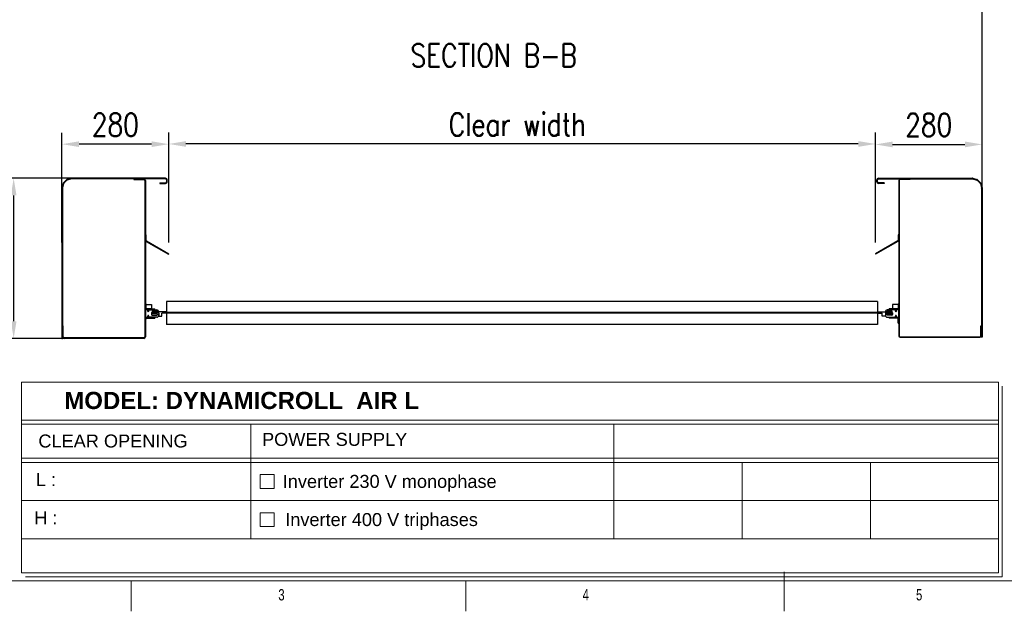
# Model space of a CAD drawing. Header units: inches. Extents: x 0 to 13920, y -200 to 4801.
# Tile 6 of 8: x 8475 to 11055, y 0 to 1550. Entities that reach past the tile are written whole.
import ezdxf

# ---------------------------------------------------------------- set-up
doc = ezdxf.new("R2010")
doc.units = ezdxf.units.IN
doc.header["$MEASUREMENT"] = 0
doc.layers.add('FORMAT', color=7, linetype='Continuous')
doc.styles.add('Compilazione 1', font='romans.shx', dxfattribs={"width": 0.75, "height": 480})
doc.styles.add('NYIP', font='romans.shx', dxfattribs={"width": 0.8})
doc.styles.add('SLDTEXTSTYLE0', font='TXT', dxfattribs={"width": 0.75})
doc.styles.get("Standard").update_dxf_attribs({"font": 'arial.ttf'})
doc.dimstyles.new('STANDARD35', dxfattribs={"dimscale": 35, "dimtxt": 2, "dimasz": 1.5, "dimexe": 1, "dimexo": 1, "dimgap": 0.7, "dimtad": 1, "dimdec": 0, "dimdsep": 46, "dimtxsty": 'NYIP', "dimcen": 0, "dimclrd": 1, "dimclre": 1, "dimclrt": 2, "dimadec": 0, "dimazin": 0, "dimtfac": 1, "dimtdec": 0, "dimtix": 1, "dimtmove": 0, "dimatfit": 3, "dimfxl": 0, "dimtvp": 1, "dimtolj": 1, "dimtzin": 0, "dimarcsym": 0})

# ---------------------------------------------------------------- blocks, each defined once
blk = doc.blocks.new('A$C7C9C4F3F')
at = {"layer": 'FORMAT', "color": 7, "lineweight": 5}
for p, q in [((8295, 0), (8295, 258.3)), ((199.3, 199.3), (16199.3, 199.3)), ((4017.9, 199.3), (4017.9, 0)), ((6210.3, 0), (6210.3, 199.3))]:
    blk.add_line(p, q, dxfattribs=at)
at = {"color": 7, "lineweight": 5, "char_height": 73.8, "attachment_point": 1, "style": 'SLDTEXTSTYLE0'}
for s, insert in [('3', (4981.2, 145.3)), ('4', (6974.3, 145.3))]:
    blk.add_mtext(s, dxfattribs=dict(at, insert=insert))
at = {"layer": 'FORMAT', "color": 7, "lineweight": 5, "insert": (9158.6, 145.3), "char_height": 73.8, "attachment_point": 1, "style": 'SLDTEXTSTYLE0'}
blk.add_mtext('5', dxfattribs=at)
blk = doc.blocks.new('*D109')
at = {"color": 7, "lineweight": -2}
for p, q in [((8865.4, 966.1), (8865.4, 1254.1)), ((10716.9, 966.1), (10716.9, 1254.1)), ((10671.9, 1224.1), (8910.4, 1224.1))]:
    blk.add_line(p, q, dxfattribs=at)
at = {"color": 7}
for points in [[(8910.4, 1231.6), (8910.4, 1216.6), (8865.4, 1224.1)], [(10671.9, 1216.6), (10671.9, 1231.6), (10716.9, 1224.1)]]:
    blk.add_solid(points, dxfattribs=at)
at = {"layer": 'Defpoints', "color": 0}
for p in [(8865.4, 1224.1), (8865.4, 936.1), (10716.9, 936.1)]:
    blk.add_point(p, dxfattribs=at)
at = {"color": 7, "lineweight": 0, "insert": (9779, 1275.1), "char_height": 60, "attachment_point": 5, "style": 'NYIP'}
blk.add_mtext('\\A1;Clear width', dxfattribs=at)
blk = doc.blocks.new('*D119')
at = {"color": 7, "lineweight": -2}
for p, q in [((10716.9, 966.1), (10716.9, 1252.9)), ((10996.6, 966.1), (10996.6, 1252.9)), ((10761.9, 1222.9), (10951.6, 1222.9))]:
    blk.add_line(p, q, dxfattribs=at)
at = {"color": 7}
for points in [[(10761.9, 1230.4), (10761.9, 1215.4), (10716.9, 1222.9)], [(10951.6, 1215.4), (10951.6, 1230.4), (10996.6, 1222.9)]]:
    blk.add_solid(points, dxfattribs=at)
at = {"layer": 'Defpoints', "color": 0}
for p in [(10996.6, 1222.9), (10716.9, 936.1), (10996.6, 936.1)]:
    blk.add_point(p, dxfattribs=at)
at = {"color": 7, "lineweight": 0, "insert": (10856.7, 1273.9), "char_height": 60, "attachment_point": 5, "style": 'NYIP'}
blk.add_mtext('\\A1;280', dxfattribs=at)
blk = doc.blocks.new('*D126')
at = {"color": 7, "lineweight": -2}
for p, q in [((8585.5, 966.1), (8585.5, 1253.6)), ((8865.4, 966.1), (8865.4, 1253.6)), ((8820.4, 1223.6), (8630.5, 1223.6))]:
    blk.add_line(p, q, dxfattribs=at)
at = {"color": 7}
for points in [[(8630.5, 1231.1), (8630.5, 1216.1), (8585.5, 1223.6)], [(8820.4, 1216.1), (8820.4, 1231.1), (8865.4, 1223.6)]]:
    blk.add_solid(points, dxfattribs=at)
at = {"layer": 'Defpoints', "color": 0}
for p in [(8585.5, 1223.6), (8585.5, 936.1), (8865.4, 936.1)]:
    blk.add_point(p, dxfattribs=at)
at = {"color": 7, "lineweight": 0, "insert": (8725.5, 1274.6), "char_height": 60, "attachment_point": 5, "style": 'NYIP'}
blk.add_mtext('\\A1;280', dxfattribs=at)
blk = doc.blocks.new('*D129')
at = {"color": 7, "lineweight": -2}
for p, q in [((8641.7, 1134.3), (8429.1, 1134.3)), ((8459.1, 1089.3), (8459.1, 759.8)), ((8641.7, 714.8), (8429.1, 714.8))]:
    blk.add_line(p, q, dxfattribs=at)
at = {"color": 7}
for points in [[(8466.6, 1089.3), (8451.6, 1089.3), (8459.1, 1134.3)], [(8451.6, 759.8), (8466.6, 759.8), (8459.1, 714.8)]]:
    blk.add_solid(points, dxfattribs=at)
at = {"layer": 'Defpoints', "color": 0}
for p in [(8671.7, 1134.3), (8459.1, 714.8), (8671.7, 714.8)]:
    blk.add_point(p, dxfattribs=at)
at = {"color": 7, "lineweight": 0, "insert": (8408.1, 924.5), "char_height": 60, "attachment_point": 5, "rotation": 90, "style": 'NYIP'}
blk.add_mtext('\\A1;420', dxfattribs=at)

msp = doc.modelspace()

# ---------------------------------------------------------------- linework, layer by layer
msp.add_line((10996.6, 1108.7), (10996.6, 1956.7))
at = {"color": 7, "linetype": 'Continuous', "lineweight": 25}
for p, q in [((8588.6, 1120.7), (8585.7, 1109.8)), ((8585.7, 1109.8), (8587.1, 1109.4)), ((8590.1, 1120.3), (8587.1, 1109.4)), ((8590.1, 1120.3), (8588.6, 1120.7)), ((8597.3, 1130.1), (8589.7, 1122.5)), ((8589.7, 1122.5), (8590.7, 1121.5)), ((8598.3, 1129.1), (8590.7, 1121.5)), ((8598.3, 1129.1), (8597.3, 1130.1)), ((8610, 1134.1), (8599.1, 1131.2)), ((8599.1, 1131.2), (8599.5, 1129.7)), ((8610.4, 1132.7), (8599.5, 1129.7)), ((8610.4, 1132.7), (8610, 1134.1)), ((8611.1, 1134.3), (8611.1, 1132.8)), ((8857.3, 1134.3), (8611.1, 1134.3)), ((8857.3, 1132.8), (8611.1, 1132.8)), ((8774.2, 1132.8), (8800, 1132.8)), ((8774.2, 1132.8), (8774.2, 1131.3)), ((8774.2, 1131.3), (8800, 1131.3)), ((8800, 1131.3), (8800, 1132.8)), ((8804.2, 1128.6), (8802.7, 1128.6)), ((8802.7, 1128.6), (8802.7, 718.9)), ((8804.2, 1128.6), (8804.2, 718.9)), ((8842, 1122.3), (8842, 1120.8)), ((8842, 1122.3), (8857.3, 1122.3)), ((8842, 1120.8), (8857.3, 1120.8)), ((8857.3, 1132.8), (8857.3, 1134.3)), ((8857.3, 1120.8), (8857.3, 1122.3)), ((8861.5, 1130.1), (8860, 1130.1)), ((8860, 1124.9), (8860, 1130.1)), ((8860, 1124.9), (8861.5, 1124.9)), ((8861.5, 1124.9), (8861.5, 1130.1)), ((10720.8, 1130.1), (10722.3, 1130.1)), ((10720.8, 1124.9), (10720.8, 1130.1)), ((10722.3, 1124.9), (10720.8, 1124.9)), ((10722.3, 1124.9), (10722.3, 1130.1)), ((10725, 1132.8), (10725, 1134.3)), ((10725, 1134.3), (10971, 1134.3)), ((10725, 1132.8), (10971, 1132.8)), ((10740.3, 1122.3), (10725, 1122.3)), ((10725, 1120.8), (10725, 1122.3)), ((10740.3, 1120.8), (10725, 1120.8)), ((10740.3, 1122.3), (10740.3, 1120.8)), ((10778.1, 1128.6), (10779.6, 1128.6)), ((10778.1, 1128.6), (10778.1, 721.9)), ((10779.6, 1128.6), (10779.6, 721.9)), ((10808.1, 1132.8), (10782.3, 1132.8)), ((10782.3, 1131.3), (10782.3, 1132.8)), ((10808.1, 1131.3), (10782.3, 1131.3)), ((10808.1, 1132.8), (10808.1, 1131.3)), ((10971, 1134.3), (10971, 1132.8)), ((10971.7, 1132.7), (10972.1, 1134.1)), ((10971.7, 1132.7), (10982.6, 1129.7)), ((10972.1, 1134.1), (10983, 1131.2)), ((10983, 1131.2), (10982.6, 1129.7)), ((10983.8, 1129.1), (10984.9, 1130.1)), ((10983.8, 1129.1), (10991.4, 1121.5)), ((10984.9, 1130.1), (10992.5, 1122.5)), ((10992.5, 1122.5), (10991.4, 1121.5)), ((10992.1, 1120.3), (10993.5, 1120.7)), ((10992.1, 1120.3), (10995, 1109.4)), ((10993.5, 1120.7), (10996.4, 1109.8)), ((10996.4, 1109.8), (10995, 1109.4)), ((8587, 1108.7), (8585.5, 1108.7)), ((8585.5, 1108.7), (8585.5, 714.8)), ((8587, 1108.7), (8587, 714.8)), ((10995.1, 1108.7), (10996.6, 1108.7)), ((10995.1, 1108.7), (10995.1, 717.8)), ((10996.6, 1108.7), (10996.6, 717.8)), ((8804.2, 985.8), (8804.2, 972.3)), ((8804.2, 985.8), (8805.4, 985.8)), ((8805.4, 985.8), (8805.4, 972.3)), ((10776.9, 985.8), (10776.9, 972.3)), ((10778.1, 985.8), (10776.9, 985.8)), ((10778.1, 985.8), (10778.1, 972.3)), ((8804.2, 972.3), (8805.4, 972.3)), ((8806.8, 970), (8806.2, 968.9)), ((8806.2, 968.9), (8864.8, 935.1)), ((8806.8, 970), (8865.4, 936.1)), ((10775.6, 970), (10716.9, 936.1)), ((10776.2, 968.9), (10717.5, 935.1)), ((10775.6, 970), (10776.2, 968.9)), ((10778.1, 972.3), (10776.9, 972.3)), ((8865.4, 936.1), (8864.8, 935.1)), ((10716.9, 936.1), (10717.5, 935.1)), ((8805.7, 805.3), (8804.2, 805.3)), ((8804.2, 805.3), (8804.2, 794.3)), ((8804.2, 791.8), (8804.2, 803.8)), ((8804.2, 803.8), (8820.2, 803.8)), ((8805.7, 805.3), (8805.7, 794.3)), ((8820.2, 803.8), (8820.2, 791.8)), ((10722.6, 811.1), (8859.7, 811.1)), ((8859.7, 811.1), (8859.7, 784.1)), ((10722.6, 811.1), (10722.6, 784.1)), ((10762.1, 803.8), (10762.1, 791.8)), ((10778.1, 803.8), (10762.1, 803.8)), ((10776.6, 805.3), (10778.1, 805.3)), ((10776.6, 805.3), (10776.6, 794.3)), ((10778.1, 805.3), (10778.1, 794.3)), ((10778.1, 791.8), (10778.1, 803.8)), ((8804.2, 794.3), (8805.7, 794.3)), ((8820.2, 791.8), (8804.2, 791.8)), ((8804.2, 770.3), (8804.2, 789.3)), ((8805.2, 790.3), (8809.2, 790.3)), ((8808.2, 791.8), (8808.2, 790.3)), ((8808.2, 791.8), (8829.2, 791.8)), ((8808.2, 790.3), (8829.2, 790.3)), ((8810.2, 789.3), (8810.2, 786.1)), ((8812.9, 786.1), (8812.9, 788.3)), ((8813.9, 789.3), (8834.2, 789.3)), ((8820.6, 782.1), (8820.6, 777.4)), ((8822.2, 783.4), (8824.7, 783.4)), ((8824.7, 787.1), (8822.6, 787.1)), ((8822.6, 787.1), (8822.6, 787.1)), ((8822.6, 779.6), (8824.7, 779.6)), ((8822.6, 779.6), (8822.6, 779.6)), ((8822.6, 775.4), (8834.1, 775.4)), ((8822.9, 787.4), (8824.7, 787.4)), ((8824.7, 779.4), (8822.9, 779.4)), ((8824.7, 787.1), (8824.7, 787.4)), ((8824.7, 787.4), (8833.9, 787.4)), ((8824.7, 783.4), (8824.7, 787.1)), ((8834.2, 787.1), (8824.7, 787.1)), ((8824.7, 779.6), (8824.7, 783.4)), ((8824.7, 783.4), (8829.7, 783.4)), ((8824.7, 779.6), (8834.2, 779.6)), ((8824.7, 779.4), (8824.7, 779.6)), ((8833.9, 779.4), (8824.7, 779.4)), ((8829.2, 790.3), (8829.2, 791.8)), ((8829.7, 783.4), (8829.7, 784.1)), ((8834.2, 784.1), (8829.7, 784.1)), ((8829.7, 782.6), (8829.7, 783.4)), ((8829.7, 782.6), (8834.2, 782.6)), ((8834.1, 775.4), (8835.1, 777.8)), ((8834.2, 787.1), (8834.2, 784.1)), ((8838.7, 784.6), (8834.2, 784.6)), ((8834.2, 784.1), (8838.7, 784.1)), ((8834.2, 782.6), (8834.2, 779.7)), ((8838.7, 782.6), (8834.2, 782.6)), ((8838.7, 782.1), (8834.2, 782.1)), ((8839.2, 781.1), (8834.2, 781.1)), ((8835.1, 777.8), (8839.2, 777.8)), ((8838.7, 784.6), (8838.7, 784.1)), ((8859.7, 784.1), (8838.7, 784.1)), ((8838.7, 782.6), (8838.7, 782.1)), ((8839.2, 784.3), (8839.2, 784.1)), ((8839.2, 781.1), (8839.2, 773.1)), ((8859.7, 781.1), (8847.2, 781.1)), ((8847.2, 773.1), (8847.2, 781.1)), ((8859.7, 781.1), (8859.7, 784.1)), ((8859.7, 781.1), (8859.7, 782.6)), ((10722.6, 782.6), (8859.7, 782.6)), ((8859.7, 781.1), (8859.7, 751.1)), ((10722.6, 781.1), (8859.7, 781.1)), ((10722.6, 781.1), (10722.6, 784.1)), ((10722.6, 784.1), (10743.6, 784.1)), ((10722.6, 781.1), (10722.6, 782.6)), ((10722.6, 781.1), (10722.6, 751.1)), ((10722.6, 781.1), (10735.1, 781.1)), ((10735.1, 773.1), (10735.1, 781.1)), ((10743.1, 784.3), (10743.1, 784.1)), ((10743.1, 781.1), (10743.1, 773.1)), ((10743.1, 781.1), (10748.1, 781.1)), ((10747.2, 777.8), (10743.1, 777.8)), ((10743.6, 784.6), (10743.6, 784.1)), ((10743.6, 784.6), (10748.1, 784.6)), ((10748.1, 784.1), (10743.6, 784.1)), ((10743.6, 782.6), (10743.6, 782.1)), ((10743.6, 782.6), (10748.1, 782.6)), ((10743.6, 782.1), (10748.1, 782.1)), ((10748.2, 775.4), (10747.2, 777.8)), ((10768.4, 789.3), (10748.1, 789.3)), ((10748.1, 787.1), (10757.6, 787.1)), ((10748.1, 787.1), (10748.1, 784.1)), ((10748.1, 784.1), (10752.6, 784.1)), ((10748.1, 782.6), (10748.1, 779.7)), ((10752.6, 782.6), (10748.1, 782.6)), ((10757.6, 779.6), (10748.1, 779.6)), ((10759.7, 775.4), (10748.2, 775.4)), ((10757.6, 787.4), (10748.4, 787.4)), ((10748.4, 779.4), (10757.6, 779.4)), ((10752.6, 783.4), (10752.6, 784.1)), ((10757.6, 783.4), (10752.6, 783.4)), ((10752.6, 782.6), (10752.6, 783.4)), ((10753.1, 790.3), (10753.1, 791.8)), ((10774.1, 791.8), (10753.1, 791.8)), ((10774.1, 790.3), (10753.1, 790.3)), ((10759.5, 787.4), (10757.6, 787.4)), ((10757.6, 787.1), (10757.6, 787.4)), ((10757.6, 787.1), (10759.8, 787.1)), ((10757.6, 783.4), (10757.6, 787.1)), ((10760.1, 783.4), (10757.6, 783.4)), ((10757.6, 779.6), (10757.6, 783.4)), ((10759.8, 779.6), (10757.6, 779.6)), ((10757.6, 779.4), (10757.6, 779.6)), ((10757.6, 779.4), (10759.5, 779.4)), ((10759.8, 787.1), (10759.8, 787.1)), ((10759.8, 779.6), (10759.8, 779.6)), ((10761.7, 782.1), (10761.7, 777.4)), ((10762.1, 791.8), (10778.1, 791.8)), ((10769.4, 786.1), (10769.4, 788.3)), ((10772.1, 789.3), (10772.1, 786.1)), ((10777.1, 790.3), (10773.1, 790.3)), ((10774.1, 791.8), (10774.1, 790.3)), ((10778.1, 794.3), (10776.6, 794.3)), ((10778.1, 770.3), (10778.1, 789.3)), ((8805.7, 765.3), (8804.2, 765.3)), ((8804.2, 754.3), (8804.2, 765.3)), ((8805.7, 754.3), (8804.2, 754.3)), ((8809.2, 769.3), (8805.2, 769.3)), ((8805.7, 754.3), (8805.7, 765.3)), ((8808.2, 769.3), (8808.2, 767.8)), ((8808.2, 769.3), (8829.2, 769.3)), ((8808.2, 767.8), (8829.2, 767.8)), ((8810.2, 773.4), (8810.2, 770.3)), ((8812.9, 771.3), (8812.9, 773.4)), ((8834.2, 770.3), (8813.9, 770.3)), ((8829.2, 769.3), (8829.2, 767.8)), ((8839.2, 773.1), (8847.2, 773.1)), ((10722.6, 751.1), (8859.7, 751.1)), ((10743.1, 773.1), (10735.1, 773.1)), ((10748.1, 770.3), (10768.4, 770.3)), ((10753.1, 769.3), (10753.1, 767.8)), ((10774.1, 769.3), (10753.1, 769.3)), ((10774.1, 767.8), (10753.1, 767.8)), ((10769.4, 771.3), (10769.4, 773.4)), ((10772.1, 773.4), (10772.1, 770.3)), ((10773.1, 769.3), (10777.1, 769.3)), ((10774.1, 769.3), (10774.1, 767.8)), ((10776.6, 765.3), (10778.1, 765.3)), ((10776.6, 754.3), (10776.6, 765.3)), ((10776.6, 754.3), (10778.1, 754.3)), ((10778.1, 754.3), (10778.1, 765.3)), ((8588.5, 747.8), (8587, 747.8)), ((8587, 718.9), (8587, 747.8)), ((8588.5, 718.9), (8588.5, 747.8)), ((10993.6, 747.8), (10995.1, 747.8)), ((10993.6, 721.9), (10993.6, 747.8)), ((10995.1, 721.9), (10995.1, 747.8)), ((8585.5, 714.8), (8587, 714.8)), ((8587, 718.9), (8588.5, 718.9)), ((8591.2, 716.3), (8591.2, 714.8)), ((8800, 716.3), (8591.2, 716.3)), ((8800, 714.8), (8591.2, 714.8)), ((8800, 714.8), (8800, 716.3)), ((8802.7, 718.9), (8804.2, 718.9)), ((10779.6, 721.9), (10778.1, 721.9)), ((10782.3, 719.3), (10990.9, 719.3)), ((10782.3, 717.8), (10782.3, 719.3)), ((10782.3, 717.8), (10990.9, 717.8)), ((10990.9, 719.3), (10990.9, 717.8)), ((10995.1, 721.9), (10993.6, 721.9)), ((10996.6, 717.8), (10995.1, 717.8))]:
    msp.add_line(p, q, dxfattribs=at)
at = {"color": 7, "lineweight": 5}
for p, q in [((8480, 600.2), (11039.3, 600.2)), ((8480, 600.2), (8480, 100.2)), ((11039.3, 600.2), (11039.3, 100.2)), ((11049.6, 589.9), (11049.6, 89.9)), ((8480, 500.8), (11039.3, 500.8)), ((8480, 489.9), (11039.3, 489.9)), ((9080.3, 489.9), (9080.3, 189.9)), ((10031.9, 489.9), (10031.9, 189.9)), ((8480, 400.8), (11039.3, 400.8)), ((8480, 389.9), (11039.3, 389.9)), ((10367.9, 389.9), (10367.9, 189.9)), ((10703.9, 389.9), (10703.9, 189.9)), ((9105.4, 357.9), (9141.4, 357.9)), ((9105.4, 321.9), (9105.4, 357.9)), ((9141.4, 357.9), (9141.4, 321.9)), ((9141.4, 321.9), (9105.4, 321.9)), ((8480, 289.9), (11039.3, 289.9)), ((9105.4, 257.9), (9141.4, 257.9)), ((9105.4, 221.9), (9105.4, 257.9)), ((9141.4, 257.9), (9141.4, 221.9)), ((9141.4, 221.9), (9105.4, 221.9)), ((8480, 189.9), (11039.3, 189.9)), ((8480, 100.2), (11039.3, 100.2)), ((8490.4, 89.9), (11049.6, 89.9)), ((11049.6, 89.9), (9830, 89.9)), ((9840.3, 89.9), (11049.6, 89.9))]:
    msp.add_line(p, q, dxfattribs=at)
at = {"color": 7, "linetype": 'Continuous', "lineweight": 25}
for centre, radius, start, end in [((8589.7, 1108.7), 4.17, 165, 180), ((8589.7, 1108.7), 2.67, 165, 180), ((8592.6, 1119.6), 4.17, 135, 165), ((8592.6, 1119.6), 2.67, 135, 165), ((8600.2, 1127.2), 4.17, 105, 135), ((8600.2, 1127.2), 2.67, 105, 135), ((8611.1, 1130.1), 4.17, 90, 105), ((8611.1, 1130.1), 2.67, 90, 105), ((8800, 1128.6), 4.17, 0, 90), ((8800, 1128.6), 2.67, 0, 90), ((8857.3, 1130.1), 4.17, 0, 90), ((8857.3, 1130.1), 2.67, 0, 90), ((8857.3, 1124.9), 4.17, 270, 0), ((8857.3, 1124.9), 2.67, 270, 0), ((10725, 1130.1), 4.17, 90, 180), ((10725, 1124.9), 4.17, 180, 270), ((10725, 1130.1), 2.67, 90, 180), ((10725, 1124.9), 2.67, 180, 270), ((10782.3, 1128.6), 4.17, 90, 180), ((10782.3, 1128.6), 2.67, 90, 180), ((10971, 1130.1), 4.17, 75, 90), ((10971, 1130.1), 2.67, 75, 90), ((10981.9, 1127.2), 2.67, 45, 75), ((10981.9, 1127.2), 4.17, 45, 75), ((10989.5, 1119.6), 2.67, 15, 45), ((10989.5, 1119.6), 4.17, 15, 45), ((10992.4, 1108.7), 2.67, 0, 15), ((10992.4, 1108.7), 4.17, 0, 15), ((8808.1, 972.3), 3.87, 180, 240), ((8808.1, 972.3), 2.67, 180, 240), ((10774.2, 972.3), 2.67, 300, 0), ((10774.2, 972.3), 3.87, 300, 0), ((8808.2, 794.3), 4, 180, 270), ((8805.2, 789.3), 1, 90, 180), ((8808.2, 794.3), 2.5, 180, 270), ((8809.2, 789.3), 1, 0, 90), ((8811.6, 786.1), 1.35, 180, 0), ((8811.6, 773.4), 1.35, 0, 180), ((8813.9, 788.3), 1, 90, 180), ((8822.6, 782.1), 2, 99.4773, 180), ((8822.6, 777.4), 2, 180, 270), ((8822.9, 787.1), 0.3, 90, 175.1552), ((8822.9, 787.1), 0.299, 90.1393, 175.141), ((8822.9, 779.7), 0.3, 184.8448, 270), ((8822.9, 779.7), 0.299, 184.853, 269.8791), ((8833.9, 787.1), 0.3, 5, 90), ((8833.9, 779.7), 0.3, 270, 355), ((8834.2, 784.3), 5, 0, 90), ((8833.9, 787.1), 0.3, 0, 5), ((8833.9, 779.7), 0.3, 355, 0), ((8834.2, 775.3), 5, 270, 0), ((10748.1, 784.3), 5, 90, 180), ((10748.1, 775.3), 5, 180, 270), ((10748.4, 787.1), 0.3, 90, 175), ((10748.4, 787.1), 0.3, 175, 180), ((10748.4, 779.7), 0.3, 180, 185), ((10748.4, 779.7), 0.3, 185, 270), ((10759.5, 787.1), 0.3, 4.8448, 90), ((10759.5, 787.1), 0.299, 4.859, 89.8607), ((10759.5, 779.7), 0.3, 270, 355.1552), ((10759.5, 779.7), 0.299, 270.1209, 355.147), ((10759.7, 777.4), 2, 270, 0), ((10759.7, 782.1), 2, 0, 80.5227), ((10768.4, 788.3), 1, 0, 90), ((10770.7, 786.1), 1.35, 180, 0), ((10770.7, 773.4), 1.35, 0, 180), ((10773.1, 789.3), 1, 90, 180), ((10774.1, 794.3), 2.5, 270, 0), ((10774.1, 794.3), 4, 270, 0), ((10777.1, 789.3), 1, 0, 90), ((8805.2, 770.3), 1, 180, 270), ((8808.2, 765.3), 4, 90, 180), ((8808.2, 765.3), 2.5, 90, 180), ((8809.2, 770.3), 1, 270, 0), ((8813.9, 771.3), 1, 180, 270), ((10768.4, 771.3), 1, 270, 0), ((10773.1, 770.3), 1, 180, 270), ((10774.1, 765.3), 4, 0, 90), ((10774.1, 765.3), 2.5, 0, 90), ((10777.1, 770.3), 1, 270, 0), ((8591.2, 718.9), 4.17, 180, 270), ((8591.2, 718.9), 2.67, 180, 270), ((8800, 718.9), 2.67, 270, 0), ((8800, 718.9), 4.17, 270, 0), ((10782.3, 721.9), 4.17, 180, 270), ((10782.3, 721.9), 2.67, 180, 270), ((10990.9, 721.9), 2.67, 270, 0), ((10990.9, 721.9), 4.17, 270, 0)]:
    msp.add_arc(centre, radius, start, end, dxfattribs=at)
for points, knots in [([(8822.6, 787.1), (8822.5, 786.7), (8822.5, 786.1), (8822.4, 784.8), (8822.3, 784), (8822.2, 783.4)], [0, 0, 0, 0, 0.342606, 0.462868, 1, 1, 1, 1]), ([(8822.2, 783.4), (8822.3, 782.7), (8822.4, 781.9), (8822.5, 780.6), (8822.5, 780.1), (8822.6, 779.6)], [0, 0, 0, 0, 0.53714, 0.6574, 1, 1, 1, 1]), ([(10759.8, 787.1), (10759.8, 786.7), (10759.8, 786.1), (10759.9, 784.8), (10760, 784), (10760.1, 783.4)], [0, 0, 0, 0, 0.342606, 0.462868, 1, 1, 1, 1]), ([(10760.1, 783.4), (10760, 782.7), (10759.9, 781.9), (10759.8, 780.6), (10759.8, 780.1), (10759.8, 779.6)], [0, 0, 0, 0, 0.53714, 0.6574, 1, 1, 1, 1])]:
    msp.add_open_spline(points, degree=3, knots=knots, dxfattribs=at)

# ---------------------------------------------------------------- block references
at = {"color": 7, "lineweight": 5, "xscale": 0.4, "yscale": 0.4, "zscale": 0.4}
msp.add_blockref('A$C7C9C4F3F', (7160.1, -0.2), dxfattribs=at)

# ---------------------------------------------------------------- texts
at = {"color": 7, "lineweight": 0, "insert": (9717, 1456.2, 1.5), "char_height": 60, "attachment_point": 5, "style": 'NYIP'}
msp.add_mtext('{SECTION B-B}', dxfattribs=at)
at = {"color": 7, "lineweight": 5, "attachment_point": 2}
for s, insert, char_height, width in [('{\\fArial|b1|i0|c0|p34;MODEL: DYNAMICROLL  AIR L}', (9056.3, 574.7), 45.022, 1235.443), ('{\\fArial|b0|i0|c0|p34;POWER SUPPLY}', (9300.2, 467.3), 34.043, 806.902), ('{\\fArial|b0|i0|c0|p34;CLEAR OPENING}', (8719.4, 463), 34.043, 806.902), ('{\\fArial|b0|i0|c0|p34;L :}', (8543.4, 361.8), 34.043, 90.063), ('{\\fArial|b0|i0|c0|p34;Inverter 230 V monophase}', (9444.4, 357.2), 34.043, 897.538), ('{\\fArial|b0|i0|c0|p34;H :}', (8543.4, 261.8), 34.043, 90.063), ('{\\pxql;\\fArial|b0|i0|c0|p34;Inverter 400 V triphases}', (9619.4, 257.2), 34.043, 897.538)]:
    msp.add_mtext(s, dxfattribs=dict(at, insert=insert, char_height=char_height, width=width))
at = {"insert": (7926, 407.2), "char_height": 43.085, "attachment_point": 1, "style": 'Compilazione 1'}
msp.add_mtext_dynamic_manual_height_columns("{\\fArial|b0|i0|c0|p0;BMPEUROPE srl\\P\\pxql;Strada della Freisa, 1\\P14019 - Villanova d'Asti}", width=1155.148, gutter_width=1474.6, heights=[777], dxfattribs=at)

# ---------------------------------------------------------------- dimensions: what is measured, and where the dimension line sits
at = {"color": 7, "lineweight": 0}
dim = msp.add_linear_dim(base=(8865.4, 1224.1), p1=(10716.9, 936.1), p2=(8865.4, 936.1), text='Clear width', dimstyle='STANDARD35', override={"dimscale": 30, "dimclrd": 7, "dimclre": 7, "dimclrt": 7}, dxfattribs=at)
dim.commit()
dim.dimension.update_dxf_attribs({"geometry": '*D109', "text_midpoint": (9779, 1224.1), "dimtype": 160})
for base, p1, p2, picture, middle in [((8585.5, 1223.6), (8865.4, 936.1), (8585.5, 936.1), '*D126', (8725.5, 1274.6)), ((10996.6, 1222.9), (10716.9, 936.1), (10996.6, 936.1), '*D119', (10856.7, 1273.9))]:
    dim = msp.add_linear_dim(base=base, p1=p1, p2=p2, dimstyle='STANDARD35', override={"dimscale": 30, "dimclrd": 7, "dimclre": 7, "dimclrt": 7}, dxfattribs=at)
    dim.commit()
    dim.dimension.update_dxf_attribs({"geometry": picture, "text_midpoint": middle})
dim = msp.add_linear_dim(base=(8459.0691, 714.7569), p1=(8671.713, 1134.257), p2=(8671.713, 714.7569), angle=90, dimstyle='STANDARD35', override={"dimscale": 30, "dimclrd": 7, "dimclre": 7, "dimclrt": 7}, dxfattribs=at)
dim.commit()
dim.dimension.update_dxf_attribs({"geometry": '*D129', "text_midpoint": (8408.0691, 924.5069)})

doc.saveas('drawing.dxf')
